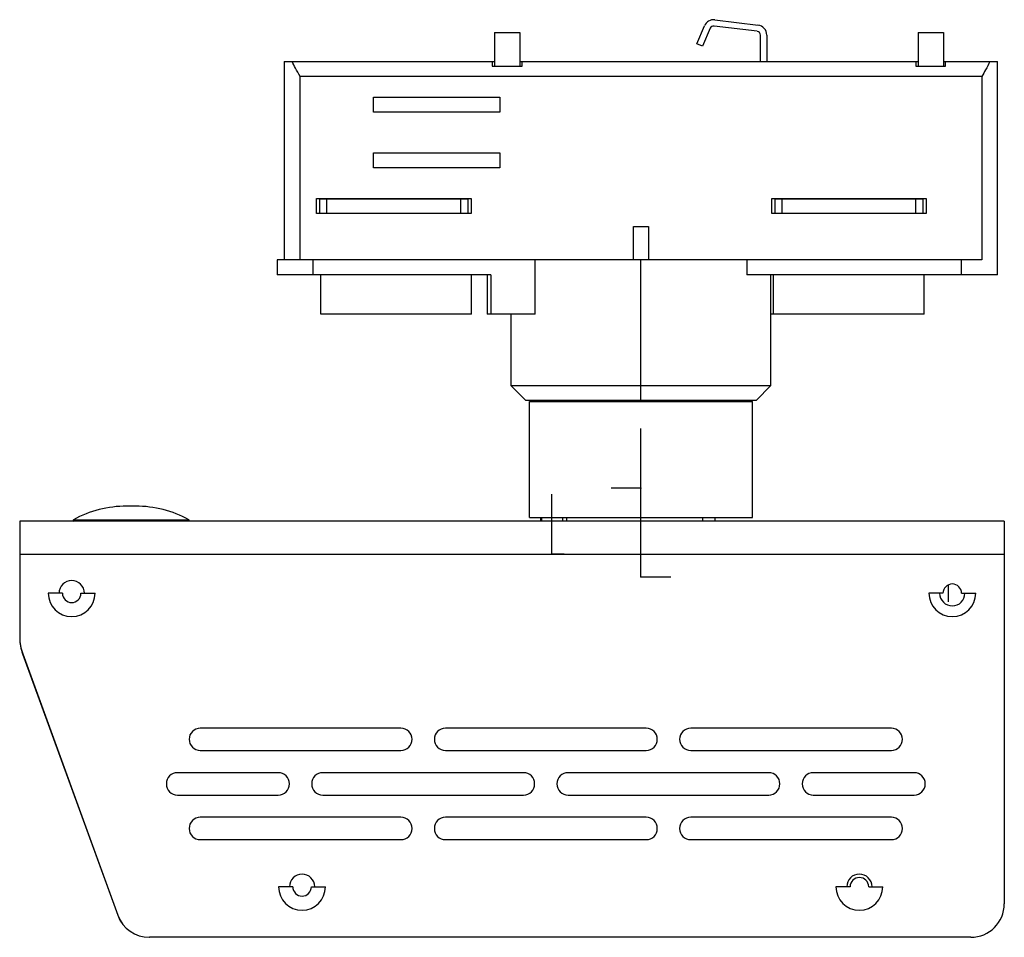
# Model space of a CAD drawing. Header units: millimetres. Extents: x -466 to -209, y 82 to 285.
# Tile 1 of 8: x -466 to -334, y 161 to 285. Entities that reach past the tile are written whole.
import ezdxf

# ---------------------------------------------------------------- set-up
doc = ezdxf.new("R2010")
doc.units = ezdxf.units.MM
doc.header["$PDSIZE"] = -1

msp = doc.modelspace()

# ---------------------------------------------------------------- linework, layer by layer
at = {"color": 7, "linetype": 'Continuous', "lineweight": 25}
for p, q in [((-375.22, 281.51), (-374.19, 283.93)), ((-373.41, 283.6), (-374.44, 281.18)), ((-367.09, 283.19), (-372.89, 283.9)), ((-372.79, 284.74), (-366.98, 284.03)), ((-402.44, 283.03), (-402.44, 278.48)), ((-402.44, 283.03), (-399.04, 283.03)), ((-399.04, 283.03), (-399.04, 278.48)), ((-366.65, 279.13), (-366.65, 282.69)), ((-365.8, 282.69), (-365.8, 279.13)), ((-345.44, 283.03), (-345.44, 278.48)), ((-345.44, 283.03), (-342.04, 283.03)), ((-342.04, 283.03), (-342.04, 278.48)), ((-374.44, 281.18), (-375.22, 281.51)), ((-430.74, 279.13), (-430.74, 252.43)), ((-430.74, 279.13), (-402.44, 279.13)), ((-402.74, 279.13), (-402.74, 278.48)), ((-402.74, 278.48), (-398.74, 278.48)), ((-399.04, 279.13), (-345.44, 279.13)), ((-398.74, 278.48), (-398.74, 279.13)), ((-345.74, 279.13), (-345.74, 278.48)), ((-345.74, 278.48), (-341.74, 278.48)), ((-342.04, 279.13), (-334.74, 279.13)), ((-341.74, 278.48), (-341.74, 279.13)), ((-334.74, 250.43), (-334.74, 279.13)), ((-428.6, 252.43), (-428.6, 277.13)), ((-336.88, 277.13), (-428.6, 277.13)), ((-336.88, 277.13), (-336.88, 252.43)), ((-418.74, 272.33), (-418.74, 274.33)), ((-418.74, 274.33), (-401.74, 274.33)), ((-401.74, 274.33), (-401.74, 272.33)), ((-401.74, 272.33), (-418.74, 272.33)), ((-418.74, 264.83), (-418.74, 266.83)), ((-418.74, 266.83), (-401.74, 266.83)), ((-401.74, 266.83), (-401.74, 264.83)), ((-401.74, 264.83), (-418.74, 264.83)), ((-426.39, 258.68), (-426.39, 260.68)), ((-426.39, 260.68), (-405.59, 260.68)), ((-425.99, 260.63), (-425.99, 258.73)), ((-425.99, 260.63), (-405.99, 260.63)), ((-424.99, 258.73), (-424.99, 260.63)), ((-406.99, 258.73), (-406.99, 260.63)), ((-405.99, 258.73), (-405.99, 260.63)), ((-405.59, 260.68), (-405.59, 258.68)), ((-365.14, 258.68), (-365.14, 260.68)), ((-365.14, 260.68), (-344.34, 260.68)), ((-364.74, 260.63), (-364.74, 258.73)), ((-364.74, 260.63), (-344.74, 260.63)), ((-363.74, 258.73), (-363.74, 260.63)), ((-345.74, 258.73), (-345.74, 260.63)), ((-344.74, 258.73), (-344.74, 260.63)), ((-344.34, 260.68), (-344.34, 258.68)), ((-405.59, 258.68), (-426.39, 258.68)), ((-425.99, 258.73), (-405.99, 258.73)), ((-344.34, 258.68), (-365.14, 258.68)), ((-364.74, 258.73), (-344.74, 258.73)), ((-383.74, 256.93), (-381.74, 256.93)), ((-383.74, 252.43), (-383.74, 256.93)), ((-381.74, 256.93), (-381.74, 252.43)), ((-431.71, 252.43), (-431.71, 250.43)), ((-336.88, 252.43), (-431.71, 252.43)), ((-426.83, 250.43), (-426.83, 252.43)), ((-396.99, 245.13), (-396.99, 252.43)), ((-382.74, 233.53), (-382.74, 252.43)), ((-368.48, 252.43), (-368.48, 250.43)), ((-339.62, 250.43), (-339.62, 252.43)), ((-402.92, 250.43), (-431.71, 250.43)), ((-425.83, 245.13), (-425.83, 250.43)), ((-405.53, 245.13), (-405.53, 250.43)), ((-403.42, 250.43), (-403.42, 245.13)), ((-402.92, 250.43), (-402.92, 245.13)), ((-334.74, 250.43), (-368.48, 250.43)), ((-365.24, 235.53), (-365.24, 250.43)), ((-364.92, 245.13), (-364.92, 250.43)), ((-344.62, 245.13), (-344.62, 250.43)), ((-405.53, 245.13), (-425.83, 245.13)), ((-396.99, 245.13), (-403.42, 245.13)), ((-400.24, 245.13), (-400.24, 235.53)), ((-344.62, 245.13), (-365.24, 245.13)), ((-400.24, 235.53), (-398.24, 233.53)), ((-400.24, 235.53), (-365.24, 235.53)), ((-367.24, 233.53), (-365.24, 235.53)), ((-367.24, 233.53), (-398.24, 233.53)), ((-397.74, 217.78), (-397.74, 233.38)), ((-397.74, 233.38), (-367.74, 233.38)), ((-390.74, 233.38), (-390.74, 233.53)), ((-374.74, 233.38), (-374.74, 233.53)), ((-367.74, 217.78), (-367.74, 233.38)), ((-450.74, 219.3), (-451.94, 219.3)), ((-459.1, 217.47), (-443.57, 217.47)), ((-397.74, 217.78), (-367.74, 217.78)), ((-396.24, 217.78), (-396.24, 217.28)), ((-396.1, 217.78), (-396.1, 217.28)), ((-393.24, 217.28), (-393.24, 217.78)), ((-392.74, 217.78), (-392.74, 217.28)), ((-374.44, 217.78), (-374.44, 217.28)), ((-372.74, 217.28), (-372.74, 217.78)), ((-466.34, 217.28), (-466.34, 201.66)), ((-333.84, 217.28), (-466.34, 217.28)), ((-333.84, 217.28), (-333.84, 165.78)), ((-333.84, 212.78), (-466.34, 212.78)), ((-341.34, 206.43), (-341.34, 208.73)), ((-460.59, 207.58), (-462.49, 207.58)), ((-458.09, 207.58), (-456.19, 207.58)), ((-342.09, 207.58), (-343.99, 207.58)), ((-339.59, 207.58), (-337.69, 207.58)), ((-465.93, 199.45), (-465.95, 199.44)), ((-465.95, 199.44), (-453.14, 164.24)), ((-465.93, 199.44), (-453.12, 164.24)), ((-415.04, 189.43), (-442.04, 189.43)), ((-382.04, 189.43), (-409.04, 189.43)), ((-349.04, 189.43), (-376.04, 189.43)), ((-442.04, 186.43), (-415.04, 186.43)), ((-409.04, 186.43), (-382.04, 186.43)), ((-376.04, 186.43), (-349.04, 186.43)), ((-431.54, 183.43), (-445.1, 183.43)), ((-398.54, 183.43), (-425.54, 183.43)), ((-365.54, 183.43), (-392.54, 183.43)), ((-345.98, 183.43), (-359.54, 183.43)), ((-445.1, 180.43), (-431.54, 180.43)), ((-425.54, 180.43), (-398.54, 180.43)), ((-392.54, 180.43), (-365.54, 180.43)), ((-359.54, 180.43), (-345.98, 180.43)), ((-415.04, 177.43), (-442.04, 177.43)), ((-382.04, 177.43), (-409.04, 177.43)), ((-349.04, 177.43), (-376.04, 177.43)), ((-442.04, 174.43), (-415.04, 174.43)), ((-409.04, 174.43), (-382.04, 174.43)), ((-376.04, 174.43), (-349.04, 174.43)), ((-429.59, 168.08), (-431.49, 168.08)), ((-427.09, 168.08), (-425.19, 168.08)), ((-354.59, 168.08), (-356.49, 168.08)), ((-352.09, 168.08), (-350.19, 168.08)), ((-453.14, 164.24), (-453.12, 164.25)), ((-448.91, 161.28), (-448.91, 161.28)), ((-338.34, 161.28), (-448.89, 161.28))]:
    msp.add_line(p, q, dxfattribs=at)
at = {"color": 7, "linetype": 'Continuous'}
for p, q in [((-382.74, 221.73), (-382.74, 229.76)), ((-382.74, 217.28), (-382.74, 225.31)), ((-382.74, 221.73), (-386.75, 221.73)), ((-394.74, 212.88), (-394.74, 220.91)), ((-382.74, 209.78), (-382.74, 217.81)), ((-382.74, 217.28), (-384.98, 217.28)), ((-394.74, 212.88), (-393.05, 212.88)), ((-382.74, 209.78), (-378.73, 209.78))]:
    msp.add_line(p, q, dxfattribs=at)
at = {"color": 7, "linetype": 'Continuous', "lineweight": 25}
for centre, radius, start, end in [((-372.95, 283.4), 1.35, 83, 156.9689), ((-372.95, 283.4), 0.5, 83, 156.9689), ((-367.15, 282.69), 1.35, 0, 83), ((-367.15, 282.69), 0.5, 360, 83), ((-451.94, 204.3), 15, 90, 118.5501), ((-450.74, 204.3), 15, 61.4499, 90), ((-459.06, 217.38), 0.1, 118.5501, 270), ((-443.62, 217.38), 0.1, 270, 61.4499), ((-459.34, 207.58), 1.7, 0, 180), ((-340.84, 207.58), 1.25, 0, 180), ((-459.34, 207.58), 3.15, 180, 0), ((-459.34, 207.58), 1.25, 180, 360), ((-340.84, 207.58), 3.15, 180, 0), ((-340.84, 207.58), 1.7, 180, 0), ((-460.14, 201.66), 6.2, 180, 200.9905), ((-459.84, 201.66), 6.5, 181.414, 200), ((-442.04, 187.93), 1.5, 90, 270), ((-415.04, 187.93), 1.5, 270, 90), ((-409.04, 187.93), 1.5, 90, 270), ((-382.04, 187.93), 1.5, 270, 90), ((-376.04, 187.93), 1.5, 90, 270), ((-349.04, 187.93), 1.5, 270, 90), ((-445.1, 181.93), 1.5, 90, 270), ((-431.54, 181.93), 1.5, 270, 90), ((-425.54, 181.93), 1.5, 90, 270), ((-398.54, 181.93), 1.5, 270, 90), ((-392.54, 181.93), 1.5, 90, 270), ((-365.54, 181.93), 1.5, 270, 90), ((-359.54, 181.93), 1.5, 90, 270), ((-345.98, 181.93), 1.5, 270, 90), ((-442.04, 175.93), 1.5, 90, 270), ((-415.04, 175.93), 1.5, 270, 90), ((-409.04, 175.93), 1.5, 90, 270), ((-382.04, 175.93), 1.5, 270, 90), ((-376.04, 175.93), 1.5, 90, 270), ((-349.04, 175.93), 1.5, 270, 90), ((-428.34, 168.08), 1.7, 360, 180), ((-353.34, 168.08), 1.7, 0, 180), ((-353.34, 168.08), 1.25, 0, 180), ((-428.34, 168.08), 3.15, 180, 0), ((-428.34, 168.08), 1.25, 180, 0), ((-353.34, 168.08), 3.15, 180, 0), ((-338.34, 165.78), 4.5, 270, 0), ((-448.91, 165.78), 4.5, 200, 270), ((-448.89, 165.78), 4.5, 200, 270)]:
    msp.add_arc(centre, radius, start, end, dxfattribs=at)
for points, knots in [([(-428.6, 277.13), (-428.82, 277.5), (-429.23, 278.15), (-429.54, 278.83), (-429.68, 279.13)], [0, 0, 0, 0, 0.554965, 1, 1, 1, 1]), ([(-335.8, 279.13), (-335.98, 278.75), (-336.29, 278.07), (-336.7, 277.42), (-336.88, 277.13)], [0, 0, 0, 0, 0.565117, 1, 1, 1, 1])]:
    msp.add_open_spline(points, degree=3, knots=knots, dxfattribs=at)
at = {"color": 7, "linetype": 'Continuous'}
for p in [(-382.74, 221.73), (-382.74, 217.28), (-394.74, 212.88), (-382.74, 209.78)]:
    msp.add_point(p, dxfattribs=at)

doc.saveas('drawing.dxf')
